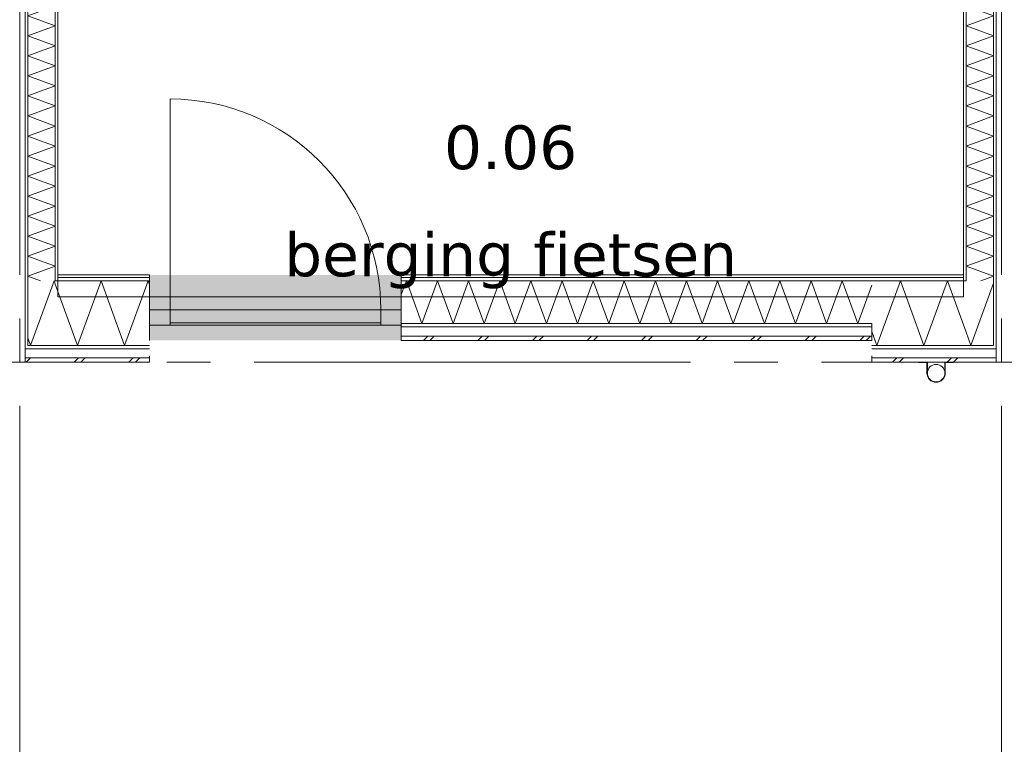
# Model space of a CAD drawing. Header units: millimetres. Extents: x -14925 to 266687, y -3550 to 35834.
# Tile 212 of 244: x 129874 to 134386, y 9000 to 12319. Entities that reach past the tile are written whole.
import ezdxf
from ezdxf.enums import TextEntityAlignment as Align

# ---------------------------------------------------------------- set-up
doc = ezdxf.new("R2010")
doc.units = ezdxf.units.MM
doc.header["$MEASUREMENT"] = 0
doc.linetypes.add('B0204', pattern=[2600, 2000, -200, 200, -200])
for name, color, linetype in [('52 Riolering.SCHOON', 7, 'Continuous'), ('A Stramien', 7, 'Continuous'), ('New_21 Buitenwanden', 7, 'Continuous'), ('New_21 Buitenwanden Afdek-arcering', 7, 'Continuous'), ('New_21 Buitenwanden Deuren', 7, 'Continuous'), ('New_21 Buitenwanden Doorsnede-arcering', 7, 'Continuous'), ('New_21 Buitenwanden Laagscheidingslijnen', 7, 'Continuous'), ('New_22 C Binnenwanden', 7, 'Continuous'), ('New_22 C Binnenwanden Doorsnede-arcering', 7, 'Continuous'), ('New_22 C Binnenwanden Laagscheidingslijnen', 7, 'Continuous'), ('New_Z Gebruiksopp', 7, 'Continuous'), ('New_Z Gebruiksopp Zone omranding', 7, 'Continuous'), ('New_Z Gebruiksopp Zone tekst', 7, 'Continuous'), ('Tekst_dim 1_ 100 .DO', 7, 'Continuous')]:
    doc.layers.add(name, color=color, linetype=linetype)
doc.styles.add('GENERATED_STYLE_1', font='verdana.ttf')
doc.styles.add('GENERATED_STYLE_2', font='verdana.ttf')
doc.dimstyles.new('GENERATED_STYLE__2', dxfattribs={"dimtxt": 400, "dimasz": 380, "dimexe": 0.18, "dimexo": 0.0625, "dimgap": 0, "dimtad": 1, "dimtih": 1, "dimtoh": 1, "dimdec": 0, "dimzin": 0, "dimdsep": 46, "dimtxsty": 'GENERATED_STYLE_2', "dimblk": 'ARROWHEAD_7', "dimblk1": 'ARROWHEAD_7', "dimblk2": 'ARROWHEAD_7', "dimcen": 0.09, "dimse1": 1, "dimse2": 1, "dimclrd": 9, "dimclre": 9, "dimclrt": 9, "dimadec": 1, "dimazin": 0, "dimtfac": 1, "dimtdec": 4, "dimtmove": 0, "dimatfit": 3, "dimfxl": 1, "dimtolj": 1, "dimtzin": 0, "dimarcsym": 0})
pattern_1 = [(0, (120873.91, 0), (0, 100), [])]
pattern_2 = [(0, (120873.9, 0), (0, 346.41), [0, -200]), (0, (120973.9, 173.2), (0, 346.41), [0, -200])]
pattern_3 = [(270, (120873.91, 0), (100, 0), [])]
pattern_4 = [(90, (120873.91, 0), (-100, 0), [])]

# ---------------------------------------------------------------- blocks, each defined once
blk = doc.blocks.new('berging fietsen_0.06_99_1', base_point=(132123.9, 11967.5))
at = {"layer": 'New_Z Gebruiksopp Zone tekst', "color": 2, "lineweight": 0}
for tag, style, p in [('DUMMY_941', 'GENERATED_STYLE_1', (132123.9, 11905.4)), ('DUMMY_942', 'GENERATED_STYLE_2', (132123.9, 11408.2))]:
    blk.add_attdef(tag, text='', height=200, dxfattribs=dict(at, style=style)).set_placement(p, align=Align.TOP_LEFT)
for tag, style, p in [('ROOM_NUMBER', 'GENERATED_STYLE_1', (132123.9, 11834.6)), ('ROOM_NAME', 'GENERATED_STYLE_2', (132123.9, 11343.7))]:
    blk.add_attdef(tag, text='', height=200, dxfattribs=dict(at, style=style)).set_placement(p, align=Align.TOP_CENTER)
blk = doc.blocks.new('*X2486', base_point=(120873.9, 0))
at = {"layer": 'New_21 Buitenwanden Doorsnede-arcering', "color": 7, "linetype": 'Continuous', "lineweight": 0}
for p, q in [((131723.9, 10850), (131743.9, 10870)), ((131753.9, 10850), (131773.9, 10870)), ((131973.9, 10850), (131993.9, 10870)), ((132003.9, 10850), (132023.9, 10870)), ((132223.9, 10850), (132243.9, 10870)), ((132253.9, 10850), (132273.9, 10870)), ((132473.9, 10850), (132493.9, 10870)), ((132503.9, 10850), (132523.9, 10870)), ((132723.9, 10850), (132743.9, 10870)), ((132753.9, 10850), (132773.9, 10870)), ((132973.9, 10850), (132993.9, 10870)), ((133003.9, 10850), (133023.9, 10870)), ((133223.9, 10850), (133243.9, 10870)), ((133253.9, 10850), (133273.9, 10870)), ((133473.9, 10850), (133493.9, 10870)), ((133503.9, 10850), (133523.9, 10870)), ((133723.9, 10850), (133743.9, 10870)), ((133753.9, 10850), (133773.9, 10870))]:
    blk.add_line(p, q, dxfattribs=at)
blk = doc.blocks.new('*X2487', base_point=(120873.9, 0))
at = {"layer": 'New_21 Buitenwanden Doorsnede-arcering', "color": 7, "linetype": 'Continuous', "lineweight": 0}
for p, q in [((131622.9, 11059.6), (131646, 11123)), ((131717.3, 10927), (131646, 11123)), ((131717.3, 10927), (131788.6, 11123)), ((131860, 10927), (131788.6, 11123)), ((131860, 10927), (131931.3, 11123)), ((132002.7, 10927), (131931.3, 11123)), ((132002.7, 10927), (132074, 11123)), ((132145.3, 10927), (132074, 11123)), ((132145.3, 10927), (132216.7, 11123)), ((132288, 10927), (132216.7, 11123)), ((132288, 10927), (132359.4, 11123)), ((132430.7, 10927), (132359.4, 11123)), ((132430.7, 10927), (132502, 11123)), ((132573.4, 10927), (132502, 11123)), ((132573.4, 10927), (132644.7, 11123)), ((132716, 10927), (132644.7, 11123)), ((132716, 10927), (132787.4, 11123)), ((132858.7, 10927), (132787.4, 11123)), ((132858.7, 10927), (132930.1, 11123)), ((133001.4, 10927), (132930.1, 11123)), ((133001.4, 10927), (133072.7, 11123)), ((133144.1, 10927), (133072.7, 11123)), ((133144.1, 10927), (133215.4, 11123)), ((133286.7, 10927), (133215.4, 11123)), ((133286.7, 10927), (133358.1, 11123)), ((133429.4, 10927), (133358.1, 11123)), ((133429.4, 10927), (133500.8, 11123)), ((133572.1, 10927), (133500.8, 11123)), ((133572.1, 10927), (133643.4, 11123)), ((133714.8, 10927), (133643.4, 11123)), ((133714.8, 10927), (133778.9, 11103.2))]:
    blk.add_line(p, q, dxfattribs=at)
blk = doc.blocks.new('D1 26[127]_1', base_point=(120873.9, 0))
at = {"layer": 'New_21 Buitenwanden Deuren', "color": 7, "linetype": 'Continuous', "lineweight": 0}
for p, q in [((130562.9, 10990), (130562.9, 11956)), ((130468.9, 11150), (130456.9, 11150)), ((130468.9, 11150), (130456.9, 11150)), ((130468.9, 11138), (130468.9, 11150)), ((130468.9, 11138), (130468.9, 11150)), ((131622.9, 11138), (131622.9, 11150)), ((131622.9, 11138), (131622.9, 11150)), ((131622.9, 11150), (131634.9, 11150)), ((131622.9, 11150), (131634.9, 11150)), ((130468.9, 11123), (130468.9, 11138)), ((130468.9, 11123), (130468.9, 11138)), ((130468.9, 10990), (130468.9, 11123)), ((130468.9, 10990), (130468.9, 11123)), ((131622.9, 11123), (131622.9, 11138)), ((131622.9, 11123), (131622.9, 11138)), ((131622.9, 10990), (131622.9, 11123)), ((131622.9, 10990), (131622.9, 11123)), ((130468.9, 10990), (130562.9, 10990)), ((130468.9, 10920), (130468.9, 10990)), ((130468.9, 10927), (130468.9, 10990)), ((130468.9, 10927), (130468.9, 10990)), ((130562.9, 10990), (130562.9, 10920)), ((131528.9, 10990), (130562.9, 10990)), ((130562.9, 10990), (130562.9, 10930)), ((131528.9, 10920), (131528.9, 10990)), ((131528.9, 10990), (131622.9, 10990)), ((131528.9, 10930), (131528.9, 10990)), ((131622.9, 10990), (131622.9, 10920)), ((131622.9, 10927), (131622.9, 10990)), ((131622.9, 10927), (131622.9, 10990)), ((130468.9, 10920), (130468.9, 10927)), ((130468.9, 10920), (130468.9, 10927)), ((130562.9, 10930), (131528.9, 10930)), ((131622.9, 10920), (131622.9, 10927)), ((131622.9, 10920), (131622.9, 10927)), ((131622.9, 10920), (130468.9, 10920)), ((130562.9, 10920), (130468.9, 10920)), ((130468.9, 10912), (130468.9, 10920)), ((130468.9, 10870), (130468.9, 10912)), ((131622.9, 10920), (131528.9, 10920)), ((131622.9, 10912), (131622.9, 10920)), ((131622.9, 10870), (131622.9, 10912)), ((130468.9, 10850), (130468.9, 10870)), ((131622.9, 10850), (131622.9, 10870))]:
    blk.add_line(p, q, dxfattribs=at)
blk.add_arc((130562.9, 10990), 966, 0, 90, dxfattribs=at)
for p in [(130468.9, 10920), (131622.9, 10920)]:
    blk.add_point(p, dxfattribs=at)
blk = doc.blocks.new('Wall_370_1', base_point=(133778.9, 11150))
at = {"layer": 'New_21 Buitenwanden Afdek-arcering', "linetype": 'Continuous', "lineweight": 0, "true_color": 0xffffff}
blk.add_hatch(color=7, dxfattribs=at).paths.add_polyline_path([(130468.9, 10850), (131622.9, 10850), (131622.9, 11150), (130468.9, 11150)])
at = {"layer": 'New_21 Buitenwanden Doorsnede-arcering', "linetype": 'Continuous', "lineweight": 0, "true_color": 0x000000}
h = blk.add_hatch(dxfattribs=at)
h.set_pattern_fill('720_Gips_0001', color=18, style=0, pattern_type=2)
h.set_pattern_definition(pattern_2)
h.paths.add_polyline_path([(133778.9, 11150), (131622.9, 11150), (131622.9, 11138), (133778.9, 11138)])
h = blk.add_hatch(dxfattribs=at)
h.set_pattern_fill('325_Houtachtig_plaatmate_E0', color=18, style=0, pattern_type=2)
h.set_pattern_definition(pattern_1)
h.paths.add_polyline_path([(133778.9, 11138), (131622.9, 11138), (131622.9, 11123), (133778.9, 11123)])
h = blk.add_hatch(dxfattribs=at)
h.set_pattern_fill('325_Houtachtig_plaatmate_E0', color=18, style=0, pattern_type=2)
h.set_pattern_definition(pattern_1)
h.paths.add_polyline_path([(133778.9, 10927), (131622.9, 10927), (131622.9, 10912), (133778.9, 10912)])
at = {"layer": 'New_21 Buitenwanden', "color": 9, "linetype": 'Continuous', "lineweight": 0}
for p, q in [((130468.9, 11150), (130456.9, 11150)), ((130468.9, 11138), (130468.9, 11150)), ((131622.9, 11150), (131634.9, 11150)), ((131622.9, 11138), (131622.9, 11150)), ((130468.9, 11123), (130468.9, 11138)), ((130468.9, 10990), (130468.9, 11123)), ((131622.9, 11123), (131622.9, 11138)), ((131622.9, 10990), (131622.9, 11123)), ((130468.9, 10927), (130468.9, 10990)), ((131622.9, 10927), (131622.9, 10990)), ((130468.9, 10920), (130468.9, 10927)), ((131622.9, 10920), (131622.9, 10927)), ((130468.9, 10912), (130468.9, 10920)), ((130468.9, 10870), (130468.9, 10912)), ((131622.9, 10912), (131622.9, 10920)), ((131622.9, 10870), (131622.9, 10912)), ((130468.9, 10850), (130468.9, 10870)), ((131622.9, 10850), (131622.9, 10870))]:
    blk.add_line(p, q, dxfattribs=at)
at = {"layer": 'New_21 Buitenwanden', "color": 9, "linetype": 'Continuous', "lineweight": 0, "flags": 128}
for points in [[(133778.9, 11150), (131622.9, 11150)], [(133778.9, 10850), (133778.9, 10927)], [(131622.9, 10850), (133778.9, 10850)]]:
    blk.add_lwpolyline(points, dxfattribs=at)
at = {"layer": 'New_21 Buitenwanden Laagscheidingslijnen', "color": 9, "linetype": 'Continuous', "lineweight": 0}
for p, q in [((131622.9, 11138), (133778.9, 11138)), ((131622.9, 11123), (133778.9, 11123)), ((131622.9, 10927), (133778.9, 10927)), ((131622.9, 10912), (133778.9, 10912)), ((131622.9, 10870), (133778.9, 10870))]:
    blk.add_line(p, q, dxfattribs=at)
at = {"layer": 'New_21 Buitenwanden', "color": 1, "lineweight": 0}
for name in ['*X2487', '*X2486']:
    blk.add_blockref(name, (120873.9, 0), dxfattribs=at)
at = {"layer": 'New_21 Buitenwanden Deuren', "color": 7, "linetype": 'Continuous', "lineweight": 0}
blk.add_blockref('D1 26[127]_1', (120873.9, 0), dxfattribs=at)
blk = doc.blocks.new('*X2518', base_point=(120873.9, 0))
at = {"layer": 'New_22 C Binnenwanden Doorsnede-arcering', "color": 7, "linetype": 'Continuous', "lineweight": 0}
for p, q in [((134210.9, 12840.9), (134269, 12862)), ((134210.9, 12840.9), (134336.9, 12795)), ((134210.9, 12749.1), (134336.9, 12795)), ((134210.9, 12749.1), (134336.9, 12703.3)), ((134210.9, 12657.4), (134336.9, 12703.3)), ((134210.9, 12657.4), (134336.9, 12611.6)), ((134210.9, 12565.7), (134336.9, 12611.6)), ((134210.9, 12565.7), (134336.9, 12519.8)), ((134210.9, 12474), (134336.9, 12519.8)), ((134210.9, 12474), (134336.9, 12428.1)), ((134210.9, 12382.3), (134336.9, 12428.1)), ((134210.9, 12382.3), (134336.9, 12336.4)), ((134210.9, 12290.5), (134336.9, 12336.4)), ((134210.9, 12290.5), (134336.9, 12244.7)), ((134210.9, 12198.8), (134336.9, 12244.7)), ((134210.9, 12198.8), (134336.9, 12153)), ((134210.9, 12107.1), (134336.9, 12153)), ((134210.9, 12107.1), (134336.9, 12061.2)), ((134210.9, 12015.4), (134336.9, 12061.2)), ((134210.9, 12015.4), (134336.9, 11969.5)), ((134210.9, 11923.7), (134336.9, 11969.5)), ((134210.9, 11923.7), (134336.9, 11877.8)), ((134210.9, 11831.9), (134336.9, 11877.8)), ((134210.9, 11831.9), (134336.9, 11786.1)), ((134210.9, 11740.2), (134336.9, 11786.1)), ((134210.9, 11740.2), (134336.9, 11694.4)), ((134210.9, 11648.5), (134336.9, 11694.4)), ((134210.9, 11648.5), (134336.9, 11602.6)), ((134210.9, 11556.8), (134336.9, 11602.6)), ((134210.9, 11556.8), (134336.9, 11510.9)), ((134210.9, 11465.1), (134336.9, 11510.9)), ((134210.9, 11465.1), (134336.9, 11419.2)), ((134210.9, 11373.3), (134336.9, 11419.2)), ((134210.9, 11373.3), (134336.9, 11327.5)), ((134210.9, 11281.6), (134336.9, 11327.5)), ((134210.9, 11281.6), (134336.9, 11235.8)), ((134210.9, 11189.9), (134336.9, 11235.8)), ((134210.9, 11189.9), (134336.9, 11144)), ((134279.1, 11123), (134336.9, 11144))]:
    blk.add_line(p, q, dxfattribs=at)
blk = doc.blocks.new('Wall_375_1', base_point=(134198.9, 17600))
at = {"layer": 'New_22 C Binnenwanden Doorsnede-arcering', "linetype": 'Continuous', "lineweight": 0, "true_color": 0x000000}
h = blk.add_hatch(dxfattribs=at)
h.set_pattern_fill('325_Houtachtig_plaatmate_E0', color=18, style=0, pattern_type=2)
h.set_pattern_definition(pattern_3)
h.paths.add_polyline_path([(134348.9, 10827), (134348.9, 17923), (134336.9, 17923), (134336.9, 10827)])
h = blk.add_hatch(dxfattribs=at)
h.set_pattern_fill('325_Houtachtig_plaatmate_E0', color=18, style=0, pattern_type=2)
h.set_pattern_definition(pattern_3)
h.paths.add_polyline_path([(134210.9, 11138), (134210.9, 12850), (134198.9, 12850), (134198.9, 11150), (134203.4, 11138)])
h = blk.add_hatch(dxfattribs=at)
h.set_pattern_fill('325_Houtachtig_plaatmate_E0', color=18, style=0, pattern_type=2)
h.set_pattern_definition(pattern_3)
h.paths.add_polyline_path([(134203.4, 11138), (134198.9, 11150), (134198.9, 11138)])
at = {"layer": 'New_21 Buitenwanden Laagscheidingslijnen', "color": 1, "linetype": 'Continuous', "lineweight": 0}
blk.add_line((134198.9, 11150), (134198.9, 11138), dxfattribs=at)
at = {"layer": 'New_22 C Binnenwanden', "color": 1, "linetype": 'Continuous', "lineweight": 0, "flags": 128}
for points in [[(134348.9, 10827), (134348.9, 17923)], [(134198.9, 12850), (134198.9, 11150)]]:
    blk.add_lwpolyline(points, dxfattribs=at)
at = {"layer": 'New_22 C Binnenwanden Laagscheidingslijnen', "color": 1, "linetype": 'Continuous', "lineweight": 0}
for p, q in [((134336.9, 17627), (134336.9, 11123)), ((134210.9, 12862), (134210.9, 11138)), ((134210.9, 11123), (134210.9, 11138)), ((134336.9, 10827), (134336.9, 11123))]:
    blk.add_line(p, q, dxfattribs=at)
at = {"layer": 'New_22 C Binnenwanden', "color": 1, "lineweight": 0}
blk.add_blockref('*X2518', (120873.9, 0), dxfattribs=at)
blk = doc.blocks.new('*X2520', base_point=(120873.9, 0))
at = {"layer": 'New_22 C Binnenwanden Doorsnede-arcering', "color": 7, "linetype": 'Continuous', "lineweight": 0}
for p, q in [((130036.9, 12840.9), (129978.9, 12862)), ((130036.9, 12840.9), (129910.9, 12795)), ((130036.9, 12749.1), (129910.9, 12795)), ((130036.9, 12749.1), (129910.9, 12703.3)), ((130036.9, 12657.4), (129910.9, 12703.3)), ((130036.9, 12657.4), (129910.9, 12611.6)), ((130036.9, 12565.7), (129910.9, 12611.6)), ((130036.9, 12565.7), (129910.9, 12519.8)), ((130036.9, 12474), (129910.9, 12519.8)), ((130036.9, 12474), (129910.9, 12428.1)), ((130036.9, 12382.3), (129910.9, 12428.1)), ((130036.9, 12382.3), (129910.9, 12336.4)), ((130036.9, 12290.5), (129910.9, 12336.4)), ((130036.9, 12290.5), (129910.9, 12244.7)), ((130036.9, 12198.8), (129910.9, 12244.7)), ((130036.9, 12198.8), (129910.9, 12153)), ((130036.9, 12107.1), (129910.9, 12153)), ((130036.9, 12107.1), (129910.9, 12061.2)), ((130036.9, 12015.4), (129910.9, 12061.2)), ((130036.9, 12015.4), (129910.9, 11969.5)), ((130036.9, 11923.7), (129910.9, 11969.5)), ((130036.9, 11923.7), (129910.9, 11877.8)), ((130036.9, 11831.9), (129910.9, 11877.8)), ((130036.9, 11831.9), (129910.9, 11786.1)), ((130036.9, 11740.2), (129910.9, 11786.1)), ((130036.9, 11740.2), (129910.9, 11694.4)), ((130036.9, 11648.5), (129910.9, 11694.4)), ((130036.9, 11648.5), (129910.9, 11602.6)), ((130036.9, 11556.8), (129910.9, 11602.6)), ((130036.9, 11556.8), (129910.9, 11510.9)), ((130036.9, 11465.1), (129910.9, 11510.9)), ((130036.9, 11465.1), (129910.9, 11419.2)), ((130036.9, 11373.3), (129910.9, 11419.2)), ((130036.9, 11373.3), (129910.9, 11327.5)), ((130036.9, 11281.6), (129910.9, 11327.5)), ((130036.9, 11281.6), (129910.9, 11235.8)), ((130036.9, 11189.9), (129910.9, 11235.8)), ((130036.9, 11189.9), (129910.9, 11144)), ((129968.7, 11123), (129910.9, 11144))]:
    blk.add_line(p, q, dxfattribs=at)
blk = doc.blocks.new('Wall_376_1', base_point=(130048.9, 17600))
at = {"layer": 'New_22 C Binnenwanden Doorsnede-arcering', "linetype": 'Continuous', "lineweight": 0, "true_color": 0x000000}
h = blk.add_hatch(dxfattribs=at)
h.set_pattern_fill('325_Houtachtig_plaatmate_E0', color=18, style=0, pattern_type=2)
h.set_pattern_definition(pattern_4)
h.paths.add_polyline_path([(129898.9, 17923), (129898.9, 10827), (129910.9, 10827), (129910.9, 17923)])
h = blk.add_hatch(dxfattribs=at)
h.set_pattern_fill('325_Houtachtig_plaatmate_E0', color=18, style=0, pattern_type=2)
h.set_pattern_definition(pattern_4)
h.paths.add_polyline_path([(130036.9, 12850), (130036.9, 11138), (130044.4, 11138), (130048.9, 11150), (130048.9, 12850)])
h = blk.add_hatch(dxfattribs=at)
h.set_pattern_fill('325_Houtachtig_plaatmate_E0', color=18, style=0, pattern_type=2)
h.set_pattern_definition(pattern_4)
h.paths.add_polyline_path([(130048.9, 11150), (130044.4, 11138), (130048.9, 11138)])
at = {"layer": 'New_21 Buitenwanden Laagscheidingslijnen', "color": 1, "linetype": 'Continuous', "lineweight": 0}
blk.add_line((130048.9, 11150), (130048.9, 11138), dxfattribs=at)
at = {"layer": 'New_22 C Binnenwanden', "color": 1, "linetype": 'Continuous', "lineweight": 0, "flags": 128}
for points in [[(129898.9, 17923), (129898.9, 10827)], [(130048.9, 11150), (130048.9, 12850)]]:
    blk.add_lwpolyline(points, dxfattribs=at)
at = {"layer": 'New_22 C Binnenwanden Laagscheidingslijnen', "color": 1, "linetype": 'Continuous', "lineweight": 0}
for p, q in [((129910.9, 11123), (129910.9, 17627)), ((130036.9, 11138), (130036.9, 12862)), ((129910.9, 11123), (129910.9, 10827)), ((130036.9, 11138), (130036.9, 11123))]:
    blk.add_line(p, q, dxfattribs=at)
at = {"layer": 'New_22 C Binnenwanden', "color": 1, "lineweight": 0}
blk.add_blockref('*X2520', (120873.9, 0), dxfattribs=at)
blk = doc.blocks.new('*X2659', base_point=(120873.9, 0))
at = {"layer": 'New_21 Buitenwanden Doorsnede-arcering', "color": 7, "linetype": 'Continuous', "lineweight": 0}
for p, q in [((129923.7, 10827), (130031.4, 11123)), ((130035, 11113), (130031.4, 11123)), ((129923.7, 10827), (129910.9, 10862))]:
    blk.add_line(p, q, dxfattribs=at)
blk = doc.blocks.new('*X2661', base_point=(120873.9, 0))
at = {"layer": 'New_21 Buitenwanden Doorsnede-arcering', "color": 7, "linetype": 'Continuous', "lineweight": 0}
for p, q in [((129903.9, 10750), (129923.9, 10770)), ((130123.9, 10750), (130143.9, 10770)), ((130153.9, 10750), (130173.9, 10770)), ((130373.9, 10750), (130393.9, 10770)), ((130403.9, 10750), (130423.9, 10770))]:
    blk.add_line(p, q, dxfattribs=at)
blk = doc.blocks.new('*X2662', base_point=(120873.9, 0))
at = {"layer": 'New_21 Buitenwanden Doorsnede-arcering', "color": 7, "linetype": 'Continuous', "lineweight": 0}
blk.add_line((130036.9, 11107.9), (130035, 11113), dxfattribs=at)
blk = doc.blocks.new('*X2663', base_point=(120873.9, 0))
at = {"layer": 'New_21 Buitenwanden Doorsnede-arcering', "color": 7, "linetype": 'Continuous', "lineweight": 0}
for p, q in [((130139.1, 10827), (130036.9, 11107.9)), ((130139.1, 10827), (130246.9, 11123)), ((130354.6, 10827), (130246.9, 11123)), ((130354.6, 10827), (130462.3, 11123)), ((130468.9, 11105), (130462.3, 11123))]:
    blk.add_line(p, q, dxfattribs=at)
blk = doc.blocks.new('Wall_399_1', base_point=(130468.9, 11150))
at = {"layer": 'New_21 Buitenwanden Doorsnede-arcering', "linetype": 'Continuous', "lineweight": 0, "true_color": 0x000000}
h = blk.add_hatch(dxfattribs=at)
h.set_pattern_fill('720_Gips_0001', color=18, style=0, pattern_type=2)
h.set_pattern_definition(pattern_2)
h.paths.add_polyline_path([(130048.9, 11138), (130468.9, 11138), (130468.9, 11150), (130048.9, 11150)])
h = blk.add_hatch(dxfattribs=at)
h.set_pattern_fill('325_Houtachtig_plaatmate_E0', color=18, style=0, pattern_type=2)
h.set_pattern_definition(pattern_1)
h.paths.add_polyline_path([(130036.9, 11138), (130036.9, 11123), (130038.8, 11123), (130044.4, 11138)])
h = blk.add_hatch(dxfattribs=at)
h.set_pattern_fill('325_Houtachtig_plaatmate_E0', color=18, style=0, pattern_type=2)
h.set_pattern_definition(pattern_1)
h.paths.add_polyline_path([(130048.9, 11138), (130044.4, 11138), (130038.8, 11123), (130048.9, 11123)])
h = blk.add_hatch(dxfattribs=at)
h.set_pattern_fill('325_Houtachtig_plaatmate_E0', color=18, style=0, pattern_type=2)
h.set_pattern_definition(pattern_1)
h.paths.add_polyline_path([(130048.9, 11123), (130468.9, 11123), (130468.9, 11138), (130048.9, 11138)])
h = blk.add_hatch(dxfattribs=at)
h.set_pattern_fill('325_Houtachtig_plaatmate_E0', color=18, style=0, pattern_type=2)
h.set_pattern_definition(pattern_1)
h.paths.add_polyline_path([(129898.9, 10827), (129898.9, 10812), (129910.9, 10812), (129910.9, 10827)])
h = blk.add_hatch(dxfattribs=at)
h.set_pattern_fill('325_Houtachtig_plaatmate_E0', color=18, style=0, pattern_type=2)
h.set_pattern_definition(pattern_1)
h.paths.add_polyline_path([(129910.9, 10827), (129910.9, 10812), (129922.2, 10812), (129927.8, 10827)])
h = blk.add_hatch(dxfattribs=at)
h.set_pattern_fill('325_Houtachtig_plaatmate_E0', color=18, style=0, pattern_type=2)
h.set_pattern_definition(pattern_1)
h.paths.add_polyline_path([(129922.2, 10812), (130468.9, 10812), (130468.9, 10827), (129927.8, 10827)])
at = {"layer": 'New_21 Buitenwanden', "color": 9, "linetype": 'Continuous', "lineweight": 0, "flags": 128}
for points in [[(130468.9, 11150), (130048.9, 11150)], [(129898.9, 10750), (130468.9, 10750)], [(130468.9, 10770), (130468.9, 10780)], [(130468.9, 10750), (130468.9, 10770)]]:
    blk.add_lwpolyline(points, dxfattribs=at)
at = {"layer": 'New_21 Buitenwanden Laagscheidingslijnen', "color": 1, "linetype": 'Continuous', "lineweight": 0}
blk.add_line((130048.9, 11150), (130048.9, 11138), dxfattribs=at)
at = {"layer": 'New_21 Buitenwanden Laagscheidingslijnen', "color": 9, "linetype": 'Continuous', "lineweight": 0}
for p, q in [((130038.8, 11123), (130048.9, 11123)), ((130048.9, 11138), (130468.9, 11138)), ((130048.9, 11123), (130468.9, 11123)), ((129922.2, 10812), (130468.9, 10812)), ((129927.8, 10827), (130036.9, 10827)), ((130036.9, 10827), (130468.9, 10827)), ((129906.4, 10770), (130468.9, 10770))]:
    blk.add_line(p, q, dxfattribs=at)
at = {"layer": 'New_22 C Binnenwanden', "color": 9, "linetype": 'Continuous', "lineweight": 0, "flags": 128}
for points in [[(129898.9, 10812), (129898.9, 10827)], [(129898.9, 10770), (129898.9, 10812)], [(129898.9, 10750), (129898.9, 10770)]]:
    blk.add_lwpolyline(points, dxfattribs=at)
at = {"layer": 'New_22 C Binnenwanden Laagscheidingslijnen', "color": 1, "linetype": 'Continuous', "lineweight": 0}
for p, q in [((129910.9, 11123), (129910.9, 10827)), ((130036.9, 11138), (130036.9, 11123))]:
    blk.add_line(p, q, dxfattribs=at)
at = {"layer": 'New_22 C Binnenwanden Laagscheidingslijnen', "color": 9, "linetype": 'Continuous', "lineweight": 0}
for p, q in [((130036.9, 11123), (130038.8, 11123)), ((129898.9, 10812), (129910.9, 10812)), ((129910.9, 10827), (129927.8, 10827)), ((129910.9, 10812), (129922.2, 10812)), ((129898.9, 10770), (129906.4, 10770))]:
    blk.add_line(p, q, dxfattribs=at)
at = {"layer": 'New_21 Buitenwanden', "color": 1, "lineweight": 0}
for name in ['*X2659', '*X2662', '*X2663', '*X2661']:
    blk.add_blockref(name, (120873.9, 0), dxfattribs=at)
blk = doc.blocks.new('*X2666', base_point=(120873.9, 0))
at = {"layer": 'New_21 Buitenwanden Doorsnede-arcering', "color": 7, "linetype": 'Continuous', "lineweight": 0}
blk.add_line((134275.9, 10944.7), (134336.9, 11112.3), dxfattribs=at)
blk = doc.blocks.new('*X2668', base_point=(120873.9, 0))
at = {"layer": 'New_21 Buitenwanden Doorsnede-arcering', "color": 7, "linetype": 'Continuous', "lineweight": 0}
for p, q in [((133873.9, 10750), (133893.9, 10770)), ((133903.9, 10750), (133923.9, 10770)), ((134123.9, 10750), (134143.9, 10770)), ((134153.9, 10750), (134173.9, 10770))]:
    blk.add_line(p, q, dxfattribs=at)
blk = doc.blocks.new('*X2669', base_point=(120873.9, 0))
at = {"layer": 'New_21 Buitenwanden Doorsnede-arcering', "color": 7, "linetype": 'Continuous', "lineweight": 0}
for p, q in [((133802.1, 10827), (133909.9, 11123)), ((134017.6, 10827), (133909.9, 11123)), ((134017.6, 10827), (134125.3, 11123)), ((134210.9, 10887.9), (134125.3, 11123)), ((133802.1, 10827), (133778.9, 10890.8))]:
    blk.add_line(p, q, dxfattribs=at)
blk = doc.blocks.new('*X2670', base_point=(120873.9, 0))
at = {"layer": 'New_21 Buitenwanden Doorsnede-arcering', "color": 7, "linetype": 'Continuous', "lineweight": 0}
for q in [(134275.9, 10944.7), (134210.9, 10887.9)]:
    blk.add_line((134233.1, 10827), q, dxfattribs=at)
blk = doc.blocks.new('Wall_400_1', base_point=(134198.9, 11150))
at = {"layer": 'New_21 Buitenwanden Doorsnede-arcering', "linetype": 'Continuous', "lineweight": 0, "true_color": 0x000000}
h = blk.add_hatch(dxfattribs=at)
h.set_pattern_fill('720_Gips_0001', color=18, style=0, pattern_type=2)
h.set_pattern_definition(pattern_2)
h.paths.add_polyline_path([(134198.9, 11150), (133778.9, 11150), (133778.9, 11138), (134198.9, 11138)])
h = blk.add_hatch(dxfattribs=at)
h.set_pattern_fill('325_Houtachtig_plaatmate_E0', color=18, style=0, pattern_type=2)
h.set_pattern_definition(pattern_1)
h.paths.add_polyline_path([(134198.9, 11138), (133778.9, 11138), (133778.9, 11123), (134198.9, 11123)])
h = blk.add_hatch(dxfattribs=at)
h.set_pattern_fill('325_Houtachtig_plaatmate_E0', color=18, style=0, pattern_type=2)
h.set_pattern_definition(pattern_1)
h.paths.add_polyline_path([(134198.9, 11123), (134209, 11123), (134203.4, 11138), (134198.9, 11138)])
h = blk.add_hatch(dxfattribs=at)
h.set_pattern_fill('325_Houtachtig_plaatmate_E0', color=18, style=0, pattern_type=2)
h.set_pattern_definition(pattern_1)
h.paths.add_polyline_path([(134210.9, 11123), (134210.9, 11138), (134203.4, 11138), (134209, 11123)])
h = blk.add_hatch(dxfattribs=at)
h.set_pattern_fill('325_Houtachtig_plaatmate_E0', color=18, style=0, pattern_type=2)
h.set_pattern_definition(pattern_1)
h.paths.add_polyline_path([(133778.9, 10812), (134325.7, 10812), (134320, 10827), (133778.9, 10827)])
h = blk.add_hatch(dxfattribs=at)
h.set_pattern_fill('325_Houtachtig_plaatmate_E0', color=18, style=0, pattern_type=2)
h.set_pattern_definition(pattern_1)
h.paths.add_polyline_path([(134336.9, 10812), (134336.9, 10827), (134320, 10827), (134325.7, 10812)])
h = blk.add_hatch(dxfattribs=at)
h.set_pattern_fill('325_Houtachtig_plaatmate_E0', color=18, style=0, pattern_type=2)
h.set_pattern_definition(pattern_1)
h.paths.add_polyline_path([(134348.9, 10812), (134348.9, 10827), (134336.9, 10827), (134336.9, 10812)])
at = {"layer": 'New_21 Buitenwanden', "color": 9, "linetype": 'Continuous', "lineweight": 0, "flags": 128}
for points in [[(134198.9, 11150), (133778.9, 11150)], [(133778.9, 10770), (133778.9, 10780)], [(133778.9, 10750), (133778.9, 10770)], [(133778.9, 10750), (134348.9, 10750)]]:
    blk.add_lwpolyline(points, dxfattribs=at)
at = {"layer": 'New_21 Buitenwanden Laagscheidingslijnen', "color": 1, "linetype": 'Continuous', "lineweight": 0}
blk.add_line((134198.9, 11150), (134198.9, 11138), dxfattribs=at)
at = {"layer": 'New_21 Buitenwanden Laagscheidingslijnen', "color": 9, "linetype": 'Continuous', "lineweight": 0}
for p, q in [((133778.9, 11138), (134198.9, 11138)), ((133778.9, 11123), (134198.9, 11123)), ((134198.9, 11123), (134209, 11123)), ((133778.9, 10827), (134210.9, 10827)), ((133778.9, 10812), (134325.7, 10812)), ((134210.9, 10827), (134320, 10827)), ((133778.9, 10770), (134341.4, 10770))]:
    blk.add_line(p, q, dxfattribs=at)
at = {"layer": 'New_22 C Binnenwanden', "color": 9, "linetype": 'Continuous', "lineweight": 0, "flags": 128}
for points in [[(134348.9, 10812), (134348.9, 10827)], [(134348.9, 10770), (134348.9, 10812)], [(134348.9, 10750), (134348.9, 10770)]]:
    blk.add_lwpolyline(points, dxfattribs=at)
at = {"layer": 'New_22 C Binnenwanden Laagscheidingslijnen', "color": 9, "linetype": 'Continuous', "lineweight": 0}
for p, q in [((134210.9, 11123), (134209, 11123)), ((134336.9, 10827), (134320, 10827)), ((134336.9, 10812), (134325.7, 10812)), ((134348.9, 10812), (134336.9, 10812)), ((134348.9, 10770), (134341.4, 10770))]:
    blk.add_line(p, q, dxfattribs=at)
at = {"layer": 'New_22 C Binnenwanden Laagscheidingslijnen', "color": 1, "linetype": 'Continuous', "lineweight": 0}
for p, q in [((134210.9, 11123), (134210.9, 11138)), ((134336.9, 10827), (134336.9, 11123))]:
    blk.add_line(p, q, dxfattribs=at)
at = {"layer": 'New_21 Buitenwanden', "color": 1, "lineweight": 0}
for name in ['*X2669', '*X2666', '*X2670', '*X2668']:
    blk.add_blockref(name, (120873.9, 0), dxfattribs=at)
blk = doc.blocks.new('Standard grid marker_2')
at = {"layer": 'A Stramien', "color": 7, "linetype": 'B0204', "lineweight": 0}
blk.add_line((1000, 0), (24500, 0), dxfattribs=at)
at = {"layer": 'A Stramien', "color": 9, "lineweight": 0, "style": 'GENERATED_STYLE_2'}
blk.add_attdef('AC_MarkerText_1', text='', height=400, rotation=90, dxfattribs=at).set_placement((-948.6, -142.5), align=Align.TOP_CENTER)
blk = doc.blocks.new('Standard grid marker')
at = {"layer": 'A Stramien', "color": 7, "linetype": 'B0204', "lineweight": 0}
blk.add_line((1000, 0), (19150, 0), dxfattribs=at)
at = {"layer": 'A Stramien', "color": 9, "lineweight": 0, "style": 'GENERATED_STYLE_2'}
blk.add_attdef('AC_MarkerText_1', text='', height=400, dxfattribs=at).set_placement((20750, 206.1), align=Align.TOP_CENTER)
blk = doc.blocks.new('Regenpijp 26[159]_1', base_point=(134073.9, 10710))
at = {"layer": '52 Riolering.SCHOON', "color": 7, "linetype": 'Continuous', "lineweight": 0, "flags": 128}
for points in [[(134153.9, 10750), (134114.1, 10750), (134114.1, 10700, -1), (134033.7, 10700), (134033.7, 10750), (133993.9, 10750), (133993.9, 10748), (134031.9, 10748), (134031.9, 10700, 1), (134115.9, 10700), (134115.9, 10748), (134153.9, 10748)], [(134153.9, 10750), (134114.1, 10750), (134114.1, 10700, -1), (134033.7, 10700), (134033.7, 10750), (133993.9, 10750), (133993.9, 10748), (134031.9, 10748), (134031.9, 10700, 1), (134115.9, 10700), (134115.9, 10748), (134153.9, 10748)], [(134153.9, 10750), (134114.1, 10750), (134114.1, 10700, -1), (134033.7, 10700), (134033.7, 10750), (133993.9, 10750), (133993.9, 10748), (134031.9, 10748), (134031.9, 10700, 1), (134115.9, 10700), (134115.9, 10748), (134153.9, 10748)], [(134153.9, 10750), (134114.1, 10750), (134114.1, 10700, -1), (134033.7, 10700), (134033.7, 10750), (133993.9, 10750), (133993.9, 10748), (134031.9, 10748), (134031.9, 10700, 1), (134115.9, 10700), (134115.9, 10748), (134153.9, 10748)], [(134153.9, 10750), (134114.1, 10750), (134114.1, 10700, -1), (134033.7, 10700), (134033.7, 10750), (133993.9, 10750), (133993.9, 10748), (134031.9, 10748), (134031.9, 10700, 1), (134115.9, 10700), (134115.9, 10748), (134153.9, 10748)], [(134153.9, 10750), (134114.1, 10750), (134114.1, 10700, -1), (134033.7, 10700), (134033.7, 10750), (133993.9, 10750), (133993.9, 10748), (134031.9, 10748), (134031.9, 10700, 1), (134115.9, 10700), (134115.9, 10748), (134153.9, 10748)], [(134153.9, 10750), (134114.1, 10750), (134114.1, 10700, -1), (134033.7, 10700), (134033.7, 10750), (133993.9, 10750), (133993.9, 10748), (134031.9, 10748), (134031.9, 10700, 1), (134115.9, 10700), (134115.9, 10748), (134153.9, 10748)], [(134153.9, 10750), (134114.1, 10750), (134114.1, 10700, -1), (134033.7, 10700), (134033.7, 10750), (133993.9, 10750), (133993.9, 10748), (134031.9, 10748), (134031.9, 10700, 1), (134115.9, 10700), (134115.9, 10748), (134153.9, 10748)], [(134033.9, 10700, -1), (134113.9, 10700, -1)]]:
    blk.add_lwpolyline(points, format="xyb", close=True, dxfattribs=at)
blk = doc.blocks.new('*D3816', base_point=(120873.9, 0))
at = {"layer": 'Tekst_dim 1_ 100 .DO', "color": 9, "linetype": 'Continuous', "lineweight": 0}
for p, q in [((125373.9, 19125), (125373.9, 19875)), ((129873.9, 19125), (129873.9, 19875)), ((120973.9, 19500), (125473.9, 19500)), ((125473.9, 19500), (129973.9, 19500))]:
    blk.add_line(p, q, dxfattribs=at)
for centre in [(125373.9, 19500), (129873.9, 19500)]:
    blk.add_circle(centre, 100, dxfattribs=at)
at = {"layer": 'Tekst_dim 1_ 100 .DO', "color": 9, "lineweight": 0, "insert": (126826.6, 19580), "char_height": 400, "attachment_point": 7, "style": 'GENERATED_STYLE_2'}
blk.add_mtext('\\A1;{\\pql;\\fVerdana|b0|i0|c0|p0;\\W1.000000;4.500}', dxfattribs=at)
blk = doc.blocks.new('ARROWHEAD_7')
at = {"color": 0, "linetype": 'Continuous', "lineweight": 0}
for p, q in [((0, -0.25), (0, 0.25)), ((0, 0), (-1, 0)), ((-0.25, 0), (0.25, 0))]:
    blk.add_line(p, q, dxfattribs=at)
blk.add_circle((0, 0), 0.25, dxfattribs=at)
blk = doc.blocks.new('*D3817', base_point=(120873.9, 0))
at = {"layer": 'Tekst_dim 1_ 100 .DO', "color": 9, "linetype": 'Continuous', "lineweight": 0}
for p, q in [((129873.9, 19125), (129873.9, 19875)), ((125473.9, 19500), (129973.9, 19500)), ((129973.9, 19500), (134473.9, 19500))]:
    blk.add_line(p, q, dxfattribs=at)
blk.add_circle((129873.9, 19500), 100, dxfattribs=at)
at = {"layer": 'Tekst_dim 1_ 100 .DO', "color": 9, "lineweight": 0, "insert": (131326.6, 19580), "char_height": 400, "attachment_point": 7, "style": 'GENERATED_STYLE_2'}
blk.add_mtext('\\A1;{\\pql;\\fVerdana|b0|i0|c0|p0;\\W1.000000;4.500}', dxfattribs=at)
blk = doc.blocks.new('*D3818', base_point=(120873.9, 0))
at = {"layer": 'Tekst_dim 1_ 100 .DO', "color": 9, "linetype": 'Continuous', "lineweight": 0}
for p, q in [((134373.9, 19125), (134373.9, 19875)), ((138873.9, 19125), (138873.9, 19875)), ((129973.9, 19500), (134473.9, 19500)), ((134473.9, 19500), (138973.9, 19500))]:
    blk.add_line(p, q, dxfattribs=at)
for centre in [(134373.9, 19500), (138873.9, 19500)]:
    blk.add_circle(centre, 100, dxfattribs=at)
at = {"layer": 'Tekst_dim 1_ 100 .DO', "color": 9, "lineweight": 0, "insert": (135826.6, 19580), "char_height": 400, "attachment_point": 7, "style": 'GENERATED_STYLE_2'}
blk.add_mtext('\\A1;{\\pql;\\fVerdana|b0|i0|c0|p0;\\W1.000000;4.500}', dxfattribs=at)

msp = doc.modelspace()

# ---------------------------------------------------------------- linework, layer by layer
at = {"layer": 'New_Z Gebruiksopp Zone omranding', "color": 151, "linetype": 'Continuous', "lineweight": 0, "true_color": 0x94b5eb, "flags": 128}
msp.add_lwpolyline([(134198.9, 11050), (134198.9, 12885), (130048.9, 12885), (130048.9, 11050)], close=True, dxfattribs=at)

# ---------------------------------------------------------------- block references
at = {"layer": '52 Riolering.SCHOON', "color": 7, "linetype": 'Continuous', "lineweight": 0}
msp.add_blockref('Regenpijp 26[159]_1', (134073.9, 10710), dxfattribs=at)
at = {"layer": 'A Stramien', "color": 1, "linetype": 'Continuous', "lineweight": 0, "zscale": 1000, "rotation": 270}
for p in [(129873.9, 21950), (134373.9, 21950)]:
    msp.add_blockref('Standard grid marker_2', p, dxfattribs=at)
at = {"layer": 'A Stramien', "color": 1, "linetype": 'Continuous', "lineweight": 0, "zscale": 1000}
msp.add_blockref('Standard grid marker', (119548.9, 10750), dxfattribs=at)
at = {"layer": 'New_21 Buitenwanden', "color": 1, "lineweight": 0}
for name, p in [('Wall_370_1', (133778.9, 11150)), ('Wall_399_1', (130468.9, 11150)), ('Wall_400_1', (134198.9, 11150))]:
    msp.add_blockref(name, p, dxfattribs=at)
at = {"layer": 'New_22 C Binnenwanden', "color": 1, "lineweight": 0}
for name, p in [('Wall_376_1', (130048.9, 17600)), ('Wall_375_1', (134198.9, 17600))]:
    msp.add_blockref(name, p, dxfattribs=at)
at = {"layer": 'New_Z Gebruiksopp', "color": 2, "linetype": 'Continuous', "lineweight": 0}
msp.add_blockref('berging fietsen_0.06_99_1', (132123.9, 11967.5), dxfattribs=at).add_auto_attribs({'ROOM_NAME': 'berging fietsen', 'ROOM_NUMBER': '0.06'})

# ---------------------------------------------------------------- dimensions: what is measured, and where the dimension line sits
at = {"layer": 'Tekst_dim 1_ 100 .DO', "color": 9, "linetype": 'Continuous', "lineweight": 0}
for base, p1, p2, picture, middle in [((129873.9, 19500), (125373.9, 9250), (129873.9, 9250), '*D3816', (127496.7, 19780)), ((134373.9, 19500), (129873.9, 9250), (134373.9, 9250), '*D3817', (131996.7, 19780)), ((138873.9, 19500), (134373.9, 9250), (138873.9, 9250), '*D3818', (136496.7, 19780))]:
    dim = msp.add_linear_dim(base=base, p1=p1, p2=p2, dimstyle='GENERATED_STYLE__2', dxfattribs=at)
    dim.commit()
    dim.dimension.update_dxf_attribs({"geometry": picture, "text_midpoint": middle, "dimtype": 160})

doc.saveas('drawing.dxf')
